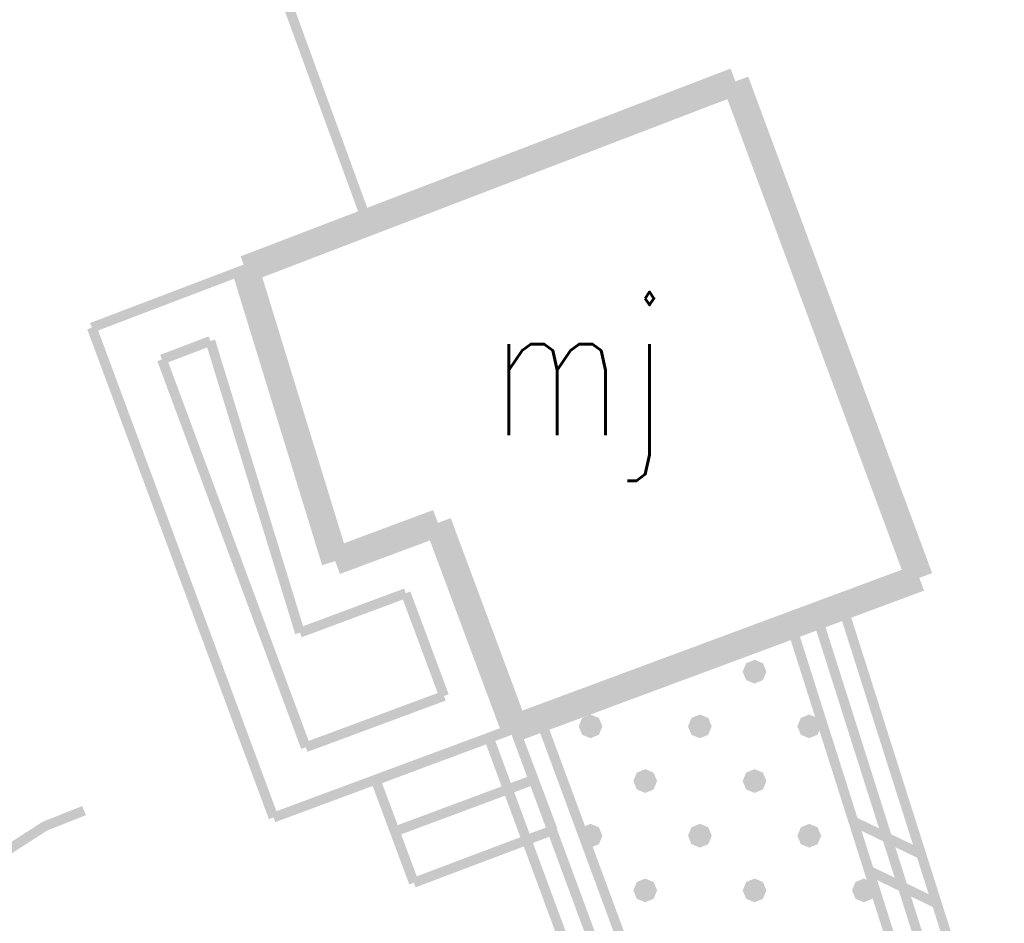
# Model space of a CAD drawing. Header units: metres. Extents: x 7542868 to 7543897, y 5828496 to 5830561.
# Tile 38 of 122: x 7543285 to 7543294, y 5830014 to 5830022. Entities that reach past the tile are written whole.
import ezdxf
from ezdxf.enums import TextEntityAlignment as Align

# ---------------------------------------------------------------- set-up
doc = ezdxf.new("R2010")
doc.units = ezdxf.units.M
doc.header["$MEASUREMENT"] = 0
for name, color, linetype in [('BDOT500_BUIB_L_1', 7, 'Continuous'), ('BDOT500_KTOK_L_1', 7, 'Continuous'), ('BUDYNKI_EGBB_E_T_0', 7, 'Continuous'), ('BUDYNKI_EGBB_L_0', 7, 'Continuous'), ('BUDYNKI_EGBE_L_0', 7, 'Continuous'), ('BUDYNKI_EGBE_L_3', 7, 'Continuous'), ('BUDYNKI_EGBE_L_6', 7, 'Continuous'), ('GESUT_SUPP_L_6', 7, 'Continuous')]:
    doc.layers.add(name, color=color, linetype=linetype)
doc.styles.add('STYL_ARIAL', font='simplex', dxfattribs={"width": 0.75, "oblique": 0.1})

msp = doc.modelspace()

# ---------------------------------------------------------------- linework, layer by layer
at = {"layer": 'BDOT500_BUIB_L_1', "color": 7, "const_width": 0.09}
for points in [[(7543291.7671, 5830016.3843), (7543292.2437, 5830016.5355)], [(7543293.6743, 5830012.0258), (7543292.2437, 5830016.5355)], [(7543293.1977, 5830011.8746), (7543291.7671, 5830016.3843)], [(7543289.0052, 5830015.347), (7543289.4742, 5830015.5203)], [(7543291.1372, 5830011.0191), (7543289.4742, 5830015.5203)], [(7543290.6682, 5830010.8458), (7543289.0052, 5830015.347)], [(7543292.959, 5830014.2807), (7543292.3394, 5830014.5805)], [(7543293.1021, 5830013.8297), (7543292.4824, 5830014.1295)]]:
    msp.add_lwpolyline(points, dxfattribs=at)
at = {"layer": 'BDOT500_KTOK_L_1', "color": 7, "const_width": 0.09}
msp.add_lwpolyline([(7543284.124, 5830013.7515), (7543284.3458, 5830014.065), (7543284.6235, 5830014.3303), (7543284.9467, 5830014.5376), (7543285.3036, 5830014.6793)], dxfattribs=at)
at = {"layer": 'BUDYNKI_EGBB_L_0', "color": 34, "const_width": 0.25}
for points in [[(7543286.78, 5830019.63), (7543291.2603, 5830021.3465)], [(7543291.2603, 5830021.3465), (7543292.9421, 5830016.8075)], [(7543287.6, 5830016.96), (7543286.78, 5830019.63)], [(7543288.54, 5830017.31), (7543287.6, 5830016.96)], [(7543289.239, 5830015.4331), (7543288.54, 5830017.31)], [(7543292.9421, 5830016.8075), (7543289.239, 5830015.4331)]]:
    msp.add_lwpolyline(points, dxfattribs=at)
at = {"layer": 'BUDYNKI_EGBE_L_0', "color": 7, "const_width": 0.09}
for points in [[(7543285.375, 5830019.0952), (7543286.78, 5830019.63)], [(7543286.78, 5830019.63), (7543287.6, 5830016.96)], [(7543287.0365, 5830014.6161), (7543285.375, 5830019.0952)], [(7543286.0162, 5830018.8043), (7543286.4588, 5830018.9727)], [(7543286.4588, 5830018.9727), (7543287.2777, 5830016.3064)], [(7543287.3314, 5830015.2587), (7543286.0162, 5830018.8043)], [(7543287.6, 5830016.96), (7543288.54, 5830017.31)], [(7543288.54, 5830017.31), (7543289.239, 5830015.4331)], [(7543287.2777, 5830016.3064), (7543288.2459, 5830016.667)], [(7543288.2459, 5830016.667), (7543288.5957, 5830015.7278)], [(7543288.5957, 5830015.7278), (7543287.3314, 5830015.2587)], [(7543289.239, 5830015.4331), (7543287.0365, 5830014.6161)]]:
    msp.add_lwpolyline(points, dxfattribs=at)
at = {"layer": 'BUDYNKI_EGBE_L_3', "color": 7, "const_width": 0.09}
for points in [[(7543289.239, 5830015.4331), (7543287.97, 5830014.96)], [(7543287.9711, 5830014.9571), (7543289.2403, 5830015.4297)], [(7543289.59, 5830014.5), (7543289.239, 5830015.4331)], [(7543287.97, 5830014.96), (7543288.32, 5830014.02)], [(7543288.1455, 5830014.4886), (7543289.4163, 5830014.9617)], [(7543288.32, 5830014.02), (7543289.59, 5830014.5)], [(7543288.32, 5830014.02), (7543288.32, 5830014.02)]]:
    msp.add_lwpolyline(points, dxfattribs=at)
at = {"layer": 'BUDYNKI_EGBE_L_6', "color": 7, "const_width": 0.09}
for points in [[(7543289.239, 5830015.4331), (7543292.0047, 5830016.4594)], [(7543292.0047, 5830016.4594), (7543293.4353, 5830011.9497)], [(7543291.4353, 5830016.0097), (7543291.4777, 5830015.9921), (7543291.4953, 5830015.9497), (7543291.4777, 5830015.9073), (7543291.4353, 5830015.8897), (7543291.3929, 5830015.9073), (7543291.3753, 5830015.9497), (7543291.3929, 5830015.9921), (7543291.4353, 5830016.0097)], [(7543291.4353, 5830016.0047), (7543291.4742, 5830015.9886), (7543291.4903, 5830015.9497), (7543291.4742, 5830015.9108), (7543291.4353, 5830015.8947), (7543291.3964, 5830015.9108), (7543291.3803, 5830015.9497), (7543291.3964, 5830015.9886), (7543291.4353, 5830016.0047)], [(7543291.4353, 5830015.9997), (7543291.4707, 5830015.9851), (7543291.4853, 5830015.9497), (7543291.4707, 5830015.9143), (7543291.4353, 5830015.8997), (7543291.3999, 5830015.9143), (7543291.3853, 5830015.9497), (7543291.3999, 5830015.9851), (7543291.4353, 5830015.9997)], [(7543291.4353, 5830015.9947), (7543291.4671, 5830015.9815), (7543291.4803, 5830015.9497), (7543291.4671, 5830015.9179), (7543291.4353, 5830015.9047), (7543291.4035, 5830015.9179), (7543291.3903, 5830015.9497), (7543291.4035, 5830015.9815), (7543291.4353, 5830015.9947)], [(7543291.4353, 5830015.9897), (7543291.4636, 5830015.978), (7543291.4753, 5830015.9497), (7543291.4636, 5830015.9214), (7543291.4353, 5830015.9097), (7543291.407, 5830015.9214), (7543291.3953, 5830015.9497), (7543291.407, 5830015.978), (7543291.4353, 5830015.9897)], [(7543291.4353, 5830015.9847), (7543291.46, 5830015.9744), (7543291.4703, 5830015.9497), (7543291.46, 5830015.925), (7543291.4353, 5830015.9147), (7543291.4106, 5830015.925), (7543291.4003, 5830015.9497), (7543291.4106, 5830015.9744), (7543291.4353, 5830015.9847)], [(7543291.4353, 5830015.9797), (7543291.4565, 5830015.9709), (7543291.4653, 5830015.9497), (7543291.4565, 5830015.9285), (7543291.4353, 5830015.9197), (7543291.4141, 5830015.9285), (7543291.4053, 5830015.9497), (7543291.4141, 5830015.9709), (7543291.4353, 5830015.9797)], [(7543291.4353, 5830015.9747), (7543291.453, 5830015.9674), (7543291.4603, 5830015.9497), (7543291.453, 5830015.932), (7543291.4353, 5830015.9247), (7543291.4176, 5830015.932), (7543291.4103, 5830015.9497), (7543291.4176, 5830015.9674), (7543291.4353, 5830015.9747)], [(7543291.4353, 5830015.9697), (7543291.4494, 5830015.9638), (7543291.4553, 5830015.9497), (7543291.4494, 5830015.9356), (7543291.4353, 5830015.9297), (7543291.4212, 5830015.9356), (7543291.4153, 5830015.9497), (7543291.4212, 5830015.9638), (7543291.4353, 5830015.9697)], [(7543291.4353, 5830015.9647), (7543291.4459, 5830015.9603), (7543291.4503, 5830015.9497), (7543291.4459, 5830015.9391), (7543291.4353, 5830015.9347), (7543291.4247, 5830015.9391), (7543291.4203, 5830015.9497), (7543291.4247, 5830015.9603), (7543291.4353, 5830015.9647)], [(7543291.4353, 5830015.9597), (7543291.4424, 5830015.9568), (7543291.4453, 5830015.9497), (7543291.4424, 5830015.9426), (7543291.4353, 5830015.9397), (7543291.4282, 5830015.9426), (7543291.4253, 5830015.9497), (7543291.4282, 5830015.9568), (7543291.4353, 5830015.9597)], [(7543291.4353, 5830015.9547), (7543291.4388, 5830015.9532), (7543291.4403, 5830015.9497), (7543291.4388, 5830015.9462), (7543291.4353, 5830015.9447), (7543291.4318, 5830015.9462), (7543291.4303, 5830015.9497), (7543291.4318, 5830015.9532), (7543291.4353, 5830015.9547)], [(7543290.902, 5830010.9319), (7543289.239, 5830015.4331)], [(7543289.9353, 5830015.5097), (7543289.9777, 5830015.4921), (7543289.9953, 5830015.4497), (7543289.9777, 5830015.4073), (7543289.9353, 5830015.3897), (7543289.8929, 5830015.4073), (7543289.8753, 5830015.4497), (7543289.8929, 5830015.4921), (7543289.9353, 5830015.5097)], [(7543289.9353, 5830015.5047), (7543289.9742, 5830015.4886), (7543289.9903, 5830015.4497), (7543289.9742, 5830015.4108), (7543289.9353, 5830015.3947), (7543289.8964, 5830015.4108), (7543289.8803, 5830015.4497), (7543289.8964, 5830015.4886), (7543289.9353, 5830015.5047)], [(7543289.9353, 5830015.4997), (7543289.9707, 5830015.4851), (7543289.9853, 5830015.4497), (7543289.9707, 5830015.4143), (7543289.9353, 5830015.3997), (7543289.8999, 5830015.4143), (7543289.8853, 5830015.4497), (7543289.8999, 5830015.4851), (7543289.9353, 5830015.4997)], [(7543289.9353, 5830015.4947), (7543289.9671, 5830015.4815), (7543289.9803, 5830015.4497), (7543289.9671, 5830015.4179), (7543289.9353, 5830015.4047), (7543289.9035, 5830015.4179), (7543289.8903, 5830015.4497), (7543289.9035, 5830015.4815), (7543289.9353, 5830015.4947)], [(7543289.9353, 5830015.4897), (7543289.9636, 5830015.478), (7543289.9753, 5830015.4497), (7543289.9636, 5830015.4214), (7543289.9353, 5830015.4097), (7543289.907, 5830015.4214), (7543289.8953, 5830015.4497), (7543289.907, 5830015.478), (7543289.9353, 5830015.4897)], [(7543289.9353, 5830015.4847), (7543289.96, 5830015.4744), (7543289.9703, 5830015.4497), (7543289.96, 5830015.425), (7543289.9353, 5830015.4147), (7543289.9106, 5830015.425), (7543289.9003, 5830015.4497), (7543289.9106, 5830015.4744), (7543289.9353, 5830015.4847)], [(7543289.9353, 5830015.4797), (7543289.9565, 5830015.4709), (7543289.9653, 5830015.4497), (7543289.9565, 5830015.4285), (7543289.9353, 5830015.4197), (7543289.9141, 5830015.4285), (7543289.9053, 5830015.4497), (7543289.9141, 5830015.4709), (7543289.9353, 5830015.4797)], [(7543289.9353, 5830015.4747), (7543289.953, 5830015.4674), (7543289.9603, 5830015.4497), (7543289.953, 5830015.432), (7543289.9353, 5830015.4247), (7543289.9176, 5830015.432), (7543289.9103, 5830015.4497), (7543289.9176, 5830015.4674), (7543289.9353, 5830015.4747)], [(7543289.9353, 5830015.4697), (7543289.9494, 5830015.4638), (7543289.9553, 5830015.4497), (7543289.9494, 5830015.4356), (7543289.9353, 5830015.4297), (7543289.9212, 5830015.4356), (7543289.9153, 5830015.4497), (7543289.9212, 5830015.4638), (7543289.9353, 5830015.4697)], [(7543289.9353, 5830015.4647), (7543289.9459, 5830015.4603), (7543289.9503, 5830015.4497), (7543289.9459, 5830015.4391), (7543289.9353, 5830015.4347), (7543289.9247, 5830015.4391), (7543289.9203, 5830015.4497), (7543289.9247, 5830015.4603), (7543289.9353, 5830015.4647)], [(7543289.9353, 5830015.4597), (7543289.9424, 5830015.4568), (7543289.9453, 5830015.4497), (7543289.9424, 5830015.4426), (7543289.9353, 5830015.4397), (7543289.9282, 5830015.4426), (7543289.9253, 5830015.4497), (7543289.9282, 5830015.4568), (7543289.9353, 5830015.4597)], [(7543289.9353, 5830015.4547), (7543289.9388, 5830015.4532), (7543289.9403, 5830015.4497), (7543289.9388, 5830015.4462), (7543289.9353, 5830015.4447), (7543289.9318, 5830015.4462), (7543289.9303, 5830015.4497), (7543289.9318, 5830015.4532), (7543289.9353, 5830015.4547)], [(7543290.9353, 5830015.5097), (7543290.9777, 5830015.4921), (7543290.9953, 5830015.4497), (7543290.9777, 5830015.4073), (7543290.9353, 5830015.3897), (7543290.8929, 5830015.4073), (7543290.8753, 5830015.4497), (7543290.8929, 5830015.4921), (7543290.9353, 5830015.5097)], [(7543290.9353, 5830015.5047), (7543290.9742, 5830015.4886), (7543290.9903, 5830015.4497), (7543290.9742, 5830015.4108), (7543290.9353, 5830015.3947), (7543290.8964, 5830015.4108), (7543290.8803, 5830015.4497), (7543290.8964, 5830015.4886), (7543290.9353, 5830015.5047)], [(7543290.9353, 5830015.4997), (7543290.9707, 5830015.4851), (7543290.9853, 5830015.4497), (7543290.9707, 5830015.4143), (7543290.9353, 5830015.3997), (7543290.8999, 5830015.4143), (7543290.8853, 5830015.4497), (7543290.8999, 5830015.4851), (7543290.9353, 5830015.4997)], [(7543290.9353, 5830015.4947), (7543290.9671, 5830015.4815), (7543290.9803, 5830015.4497), (7543290.9671, 5830015.4179), (7543290.9353, 5830015.4047), (7543290.9035, 5830015.4179), (7543290.8903, 5830015.4497), (7543290.9035, 5830015.4815), (7543290.9353, 5830015.4947)], [(7543290.9353, 5830015.4897), (7543290.9636, 5830015.478), (7543290.9753, 5830015.4497), (7543290.9636, 5830015.4214), (7543290.9353, 5830015.4097), (7543290.907, 5830015.4214), (7543290.8953, 5830015.4497), (7543290.907, 5830015.478), (7543290.9353, 5830015.4897)], [(7543290.9353, 5830015.4847), (7543290.96, 5830015.4744), (7543290.9703, 5830015.4497), (7543290.96, 5830015.425), (7543290.9353, 5830015.4147), (7543290.9106, 5830015.425), (7543290.9003, 5830015.4497), (7543290.9106, 5830015.4744), (7543290.9353, 5830015.4847)], [(7543290.9353, 5830015.4797), (7543290.9565, 5830015.4709), (7543290.9653, 5830015.4497), (7543290.9565, 5830015.4285), (7543290.9353, 5830015.4197), (7543290.9141, 5830015.4285), (7543290.9053, 5830015.4497), (7543290.9141, 5830015.4709), (7543290.9353, 5830015.4797)], [(7543290.9353, 5830015.4747), (7543290.953, 5830015.4674), (7543290.9603, 5830015.4497), (7543290.953, 5830015.432), (7543290.9353, 5830015.4247), (7543290.9176, 5830015.432), (7543290.9103, 5830015.4497), (7543290.9176, 5830015.4674), (7543290.9353, 5830015.4747)], [(7543290.9353, 5830015.4697), (7543290.9494, 5830015.4638), (7543290.9553, 5830015.4497), (7543290.9494, 5830015.4356), (7543290.9353, 5830015.4297), (7543290.9212, 5830015.4356), (7543290.9153, 5830015.4497), (7543290.9212, 5830015.4638), (7543290.9353, 5830015.4697)], [(7543290.9353, 5830015.4647), (7543290.9459, 5830015.4603), (7543290.9503, 5830015.4497), (7543290.9459, 5830015.4391), (7543290.9353, 5830015.4347), (7543290.9247, 5830015.4391), (7543290.9203, 5830015.4497), (7543290.9247, 5830015.4603), (7543290.9353, 5830015.4647)], [(7543290.9353, 5830015.4597), (7543290.9424, 5830015.4568), (7543290.9453, 5830015.4497), (7543290.9424, 5830015.4426), (7543290.9353, 5830015.4397), (7543290.9282, 5830015.4426), (7543290.9253, 5830015.4497), (7543290.9282, 5830015.4568), (7543290.9353, 5830015.4597)], [(7543290.9353, 5830015.4547), (7543290.9388, 5830015.4532), (7543290.9403, 5830015.4497), (7543290.9388, 5830015.4462), (7543290.9353, 5830015.4447), (7543290.9318, 5830015.4462), (7543290.9303, 5830015.4497), (7543290.9318, 5830015.4532), (7543290.9353, 5830015.4547)], [(7543291.9353, 5830015.5097), (7543291.9777, 5830015.4921), (7543291.9953, 5830015.4497), (7543291.9777, 5830015.4073), (7543291.9353, 5830015.3897), (7543291.8929, 5830015.4073), (7543291.8753, 5830015.4497), (7543291.8929, 5830015.4921), (7543291.9353, 5830015.5097)], [(7543291.9353, 5830015.5047), (7543291.9742, 5830015.4886), (7543291.9903, 5830015.4497), (7543291.9742, 5830015.4108), (7543291.9353, 5830015.3947), (7543291.8964, 5830015.4108), (7543291.8803, 5830015.4497), (7543291.8964, 5830015.4886), (7543291.9353, 5830015.5047)], [(7543291.9353, 5830015.4997), (7543291.9707, 5830015.4851), (7543291.9853, 5830015.4497), (7543291.9707, 5830015.4143), (7543291.9353, 5830015.3997), (7543291.8999, 5830015.4143), (7543291.8853, 5830015.4497), (7543291.8999, 5830015.4851), (7543291.9353, 5830015.4997)], [(7543291.9353, 5830015.4947), (7543291.9671, 5830015.4815), (7543291.9803, 5830015.4497), (7543291.9671, 5830015.4179), (7543291.9353, 5830015.4047), (7543291.9035, 5830015.4179), (7543291.8903, 5830015.4497), (7543291.9035, 5830015.4815), (7543291.9353, 5830015.4947)], [(7543291.9353, 5830015.4897), (7543291.9636, 5830015.478), (7543291.9753, 5830015.4497), (7543291.9636, 5830015.4214), (7543291.9353, 5830015.4097), (7543291.907, 5830015.4214), (7543291.8953, 5830015.4497), (7543291.907, 5830015.478), (7543291.9353, 5830015.4897)], [(7543291.9353, 5830015.4847), (7543291.96, 5830015.4744), (7543291.9703, 5830015.4497), (7543291.96, 5830015.425), (7543291.9353, 5830015.4147), (7543291.9106, 5830015.425), (7543291.9003, 5830015.4497), (7543291.9106, 5830015.4744), (7543291.9353, 5830015.4847)], [(7543291.9353, 5830015.4797), (7543291.9565, 5830015.4709), (7543291.9653, 5830015.4497), (7543291.9565, 5830015.4285), (7543291.9353, 5830015.4197), (7543291.9141, 5830015.4285), (7543291.9053, 5830015.4497), (7543291.9141, 5830015.4709), (7543291.9353, 5830015.4797)], [(7543291.9353, 5830015.4747), (7543291.953, 5830015.4674), (7543291.9603, 5830015.4497), (7543291.953, 5830015.432), (7543291.9353, 5830015.4247), (7543291.9176, 5830015.432), (7543291.9103, 5830015.4497), (7543291.9176, 5830015.4674), (7543291.9353, 5830015.4747)], [(7543291.9353, 5830015.4697), (7543291.9494, 5830015.4638), (7543291.9553, 5830015.4497), (7543291.9494, 5830015.4356), (7543291.9353, 5830015.4297), (7543291.9212, 5830015.4356), (7543291.9153, 5830015.4497), (7543291.9212, 5830015.4638), (7543291.9353, 5830015.4697)], [(7543291.9353, 5830015.4647), (7543291.9459, 5830015.4603), (7543291.9503, 5830015.4497), (7543291.9459, 5830015.4391), (7543291.9353, 5830015.4347), (7543291.9247, 5830015.4391), (7543291.9203, 5830015.4497), (7543291.9247, 5830015.4603), (7543291.9353, 5830015.4647)], [(7543291.9353, 5830015.4597), (7543291.9424, 5830015.4568), (7543291.9453, 5830015.4497), (7543291.9424, 5830015.4426), (7543291.9353, 5830015.4397), (7543291.9282, 5830015.4426), (7543291.9253, 5830015.4497), (7543291.9282, 5830015.4568), (7543291.9353, 5830015.4597)], [(7543291.9353, 5830015.4547), (7543291.9388, 5830015.4532), (7543291.9403, 5830015.4497), (7543291.9388, 5830015.4462), (7543291.9353, 5830015.4447), (7543291.9318, 5830015.4462), (7543291.9303, 5830015.4497), (7543291.9318, 5830015.4532), (7543291.9353, 5830015.4547)], [(7543290.4353, 5830015.0097), (7543290.4777, 5830014.9921), (7543290.4953, 5830014.9497), (7543290.4777, 5830014.9073), (7543290.4353, 5830014.8897), (7543290.3929, 5830014.9073), (7543290.3753, 5830014.9497), (7543290.3929, 5830014.9921), (7543290.4353, 5830015.0097)], [(7543290.4353, 5830015.0047), (7543290.4742, 5830014.9886), (7543290.4903, 5830014.9497), (7543290.4742, 5830014.9108), (7543290.4353, 5830014.8947), (7543290.3964, 5830014.9108), (7543290.3803, 5830014.9497), (7543290.3964, 5830014.9886), (7543290.4353, 5830015.0047)], [(7543290.4353, 5830014.9997), (7543290.4707, 5830014.9851), (7543290.4853, 5830014.9497), (7543290.4707, 5830014.9143), (7543290.4353, 5830014.8997), (7543290.3999, 5830014.9143), (7543290.3853, 5830014.9497), (7543290.3999, 5830014.9851), (7543290.4353, 5830014.9997)], [(7543290.4353, 5830014.9947), (7543290.4671, 5830014.9815), (7543290.4803, 5830014.9497), (7543290.4671, 5830014.9179), (7543290.4353, 5830014.9047), (7543290.4035, 5830014.9179), (7543290.3903, 5830014.9497), (7543290.4035, 5830014.9815), (7543290.4353, 5830014.9947)], [(7543290.4353, 5830014.9897), (7543290.4636, 5830014.978), (7543290.4753, 5830014.9497), (7543290.4636, 5830014.9214), (7543290.4353, 5830014.9097), (7543290.407, 5830014.9214), (7543290.3953, 5830014.9497), (7543290.407, 5830014.978), (7543290.4353, 5830014.9897)], [(7543290.4353, 5830014.9847), (7543290.46, 5830014.9744), (7543290.4703, 5830014.9497), (7543290.46, 5830014.925), (7543290.4353, 5830014.9147), (7543290.4106, 5830014.925), (7543290.4003, 5830014.9497), (7543290.4106, 5830014.9744), (7543290.4353, 5830014.9847)], [(7543290.4353, 5830014.9797), (7543290.4565, 5830014.9709), (7543290.4653, 5830014.9497), (7543290.4565, 5830014.9285), (7543290.4353, 5830014.9197), (7543290.4141, 5830014.9285), (7543290.4053, 5830014.9497), (7543290.4141, 5830014.9709), (7543290.4353, 5830014.9797)], [(7543290.4353, 5830014.9747), (7543290.453, 5830014.9674), (7543290.4603, 5830014.9497), (7543290.453, 5830014.932), (7543290.4353, 5830014.9247), (7543290.4176, 5830014.932), (7543290.4103, 5830014.9497), (7543290.4176, 5830014.9674), (7543290.4353, 5830014.9747)], [(7543291.4353, 5830015.0097), (7543291.4777, 5830014.9921), (7543291.4953, 5830014.9497), (7543291.4777, 5830014.9073), (7543291.4353, 5830014.8897), (7543291.3929, 5830014.9073), (7543291.3753, 5830014.9497), (7543291.3929, 5830014.9921), (7543291.4353, 5830015.0097)], [(7543291.4353, 5830015.0047), (7543291.4742, 5830014.9886), (7543291.4903, 5830014.9497), (7543291.4742, 5830014.9108), (7543291.4353, 5830014.8947), (7543291.3964, 5830014.9108), (7543291.3803, 5830014.9497), (7543291.3964, 5830014.9886), (7543291.4353, 5830015.0047)], [(7543291.4353, 5830014.9997), (7543291.4707, 5830014.9851), (7543291.4853, 5830014.9497), (7543291.4707, 5830014.9143), (7543291.4353, 5830014.8997), (7543291.3999, 5830014.9143), (7543291.3853, 5830014.9497), (7543291.3999, 5830014.9851), (7543291.4353, 5830014.9997)], [(7543291.4353, 5830014.9947), (7543291.4671, 5830014.9815), (7543291.4803, 5830014.9497), (7543291.4671, 5830014.9179), (7543291.4353, 5830014.9047), (7543291.4035, 5830014.9179), (7543291.3903, 5830014.9497), (7543291.4035, 5830014.9815), (7543291.4353, 5830014.9947)], [(7543291.4353, 5830014.9897), (7543291.4636, 5830014.978), (7543291.4753, 5830014.9497), (7543291.4636, 5830014.9214), (7543291.4353, 5830014.9097), (7543291.407, 5830014.9214), (7543291.3953, 5830014.9497), (7543291.407, 5830014.978), (7543291.4353, 5830014.9897)], [(7543291.4353, 5830014.9847), (7543291.46, 5830014.9744), (7543291.4703, 5830014.9497), (7543291.46, 5830014.925), (7543291.4353, 5830014.9147), (7543291.4106, 5830014.925), (7543291.4003, 5830014.9497), (7543291.4106, 5830014.9744), (7543291.4353, 5830014.9847)], [(7543291.4353, 5830014.9797), (7543291.4565, 5830014.9709), (7543291.4653, 5830014.9497), (7543291.4565, 5830014.9285), (7543291.4353, 5830014.9197), (7543291.4141, 5830014.9285), (7543291.4053, 5830014.9497), (7543291.4141, 5830014.9709), (7543291.4353, 5830014.9797)], [(7543291.4353, 5830014.9747), (7543291.453, 5830014.9674), (7543291.4603, 5830014.9497), (7543291.453, 5830014.932), (7543291.4353, 5830014.9247), (7543291.4176, 5830014.932), (7543291.4103, 5830014.9497), (7543291.4176, 5830014.9674), (7543291.4353, 5830014.9747)], [(7543290.4353, 5830014.9697), (7543290.4494, 5830014.9638), (7543290.4553, 5830014.9497), (7543290.4494, 5830014.9356), (7543290.4353, 5830014.9297), (7543290.4212, 5830014.9356), (7543290.4153, 5830014.9497), (7543290.4212, 5830014.9638), (7543290.4353, 5830014.9697)], [(7543290.4353, 5830014.9647), (7543290.4459, 5830014.9603), (7543290.4503, 5830014.9497), (7543290.4459, 5830014.9391), (7543290.4353, 5830014.9347), (7543290.4247, 5830014.9391), (7543290.4203, 5830014.9497), (7543290.4247, 5830014.9603), (7543290.4353, 5830014.9647)], [(7543290.4353, 5830014.9597), (7543290.4424, 5830014.9568), (7543290.4453, 5830014.9497), (7543290.4424, 5830014.9426), (7543290.4353, 5830014.9397), (7543290.4282, 5830014.9426), (7543290.4253, 5830014.9497), (7543290.4282, 5830014.9568), (7543290.4353, 5830014.9597)], [(7543290.4353, 5830014.9547), (7543290.4388, 5830014.9532), (7543290.4403, 5830014.9497), (7543290.4388, 5830014.9462), (7543290.4353, 5830014.9447), (7543290.4318, 5830014.9462), (7543290.4303, 5830014.9497), (7543290.4318, 5830014.9532), (7543290.4353, 5830014.9547)], [(7543291.4353, 5830014.9697), (7543291.4494, 5830014.9638), (7543291.4553, 5830014.9497), (7543291.4494, 5830014.9356), (7543291.4353, 5830014.9297), (7543291.4212, 5830014.9356), (7543291.4153, 5830014.9497), (7543291.4212, 5830014.9638), (7543291.4353, 5830014.9697)], [(7543291.4353, 5830014.9647), (7543291.4459, 5830014.9603), (7543291.4503, 5830014.9497), (7543291.4459, 5830014.9391), (7543291.4353, 5830014.9347), (7543291.4247, 5830014.9391), (7543291.4203, 5830014.9497), (7543291.4247, 5830014.9603), (7543291.4353, 5830014.9647)], [(7543291.4353, 5830014.9597), (7543291.4424, 5830014.9568), (7543291.4453, 5830014.9497), (7543291.4424, 5830014.9426), (7543291.4353, 5830014.9397), (7543291.4282, 5830014.9426), (7543291.4253, 5830014.9497), (7543291.4282, 5830014.9568), (7543291.4353, 5830014.9597)], [(7543291.4353, 5830014.9547), (7543291.4388, 5830014.9532), (7543291.4403, 5830014.9497), (7543291.4388, 5830014.9462), (7543291.4353, 5830014.9447), (7543291.4318, 5830014.9462), (7543291.4303, 5830014.9497), (7543291.4318, 5830014.9532), (7543291.4353, 5830014.9547)], [(7543289.9353, 5830014.5097), (7543289.9777, 5830014.4921), (7543289.9953, 5830014.4497), (7543289.9777, 5830014.4073), (7543289.9353, 5830014.3897), (7543289.8929, 5830014.4073), (7543289.8753, 5830014.4497), (7543289.8929, 5830014.4921), (7543289.9353, 5830014.5097)], [(7543289.9353, 5830014.5047), (7543289.9742, 5830014.4886), (7543289.9903, 5830014.4497), (7543289.9742, 5830014.4108), (7543289.9353, 5830014.3947), (7543289.8964, 5830014.4108), (7543289.8803, 5830014.4497), (7543289.8964, 5830014.4886), (7543289.9353, 5830014.5047)], [(7543289.9353, 5830014.4997), (7543289.9707, 5830014.4851), (7543289.9853, 5830014.4497), (7543289.9707, 5830014.4143), (7543289.9353, 5830014.3997), (7543289.8999, 5830014.4143), (7543289.8853, 5830014.4497), (7543289.8999, 5830014.4851), (7543289.9353, 5830014.4997)], [(7543289.9353, 5830014.4947), (7543289.9671, 5830014.4815), (7543289.9803, 5830014.4497), (7543289.9671, 5830014.4179), (7543289.9353, 5830014.4047), (7543289.9035, 5830014.4179), (7543289.8903, 5830014.4497), (7543289.9035, 5830014.4815), (7543289.9353, 5830014.4947)], [(7543289.9353, 5830014.4897), (7543289.9636, 5830014.478), (7543289.9753, 5830014.4497), (7543289.9636, 5830014.4214), (7543289.9353, 5830014.4097), (7543289.907, 5830014.4214), (7543289.8953, 5830014.4497), (7543289.907, 5830014.478), (7543289.9353, 5830014.4897)], [(7543289.9353, 5830014.4847), (7543289.96, 5830014.4744), (7543289.9703, 5830014.4497), (7543289.96, 5830014.425), (7543289.9353, 5830014.4147), (7543289.9106, 5830014.425), (7543289.9003, 5830014.4497), (7543289.9106, 5830014.4744), (7543289.9353, 5830014.4847)], [(7543289.9353, 5830014.4797), (7543289.9565, 5830014.4709), (7543289.9653, 5830014.4497), (7543289.9565, 5830014.4285), (7543289.9353, 5830014.4197), (7543289.9141, 5830014.4285), (7543289.9053, 5830014.4497), (7543289.9141, 5830014.4709), (7543289.9353, 5830014.4797)], [(7543289.9353, 5830014.4747), (7543289.953, 5830014.4674), (7543289.9603, 5830014.4497), (7543289.953, 5830014.432), (7543289.9353, 5830014.4247), (7543289.9176, 5830014.432), (7543289.9103, 5830014.4497), (7543289.9176, 5830014.4674), (7543289.9353, 5830014.4747)], [(7543289.9353, 5830014.4697), (7543289.9494, 5830014.4638), (7543289.9553, 5830014.4497), (7543289.9494, 5830014.4356), (7543289.9353, 5830014.4297), (7543289.9212, 5830014.4356), (7543289.9153, 5830014.4497), (7543289.9212, 5830014.4638), (7543289.9353, 5830014.4697)], [(7543289.9353, 5830014.4647), (7543289.9459, 5830014.4603), (7543289.9503, 5830014.4497), (7543289.9459, 5830014.4391), (7543289.9353, 5830014.4347), (7543289.9247, 5830014.4391), (7543289.9203, 5830014.4497), (7543289.9247, 5830014.4603), (7543289.9353, 5830014.4647)], [(7543289.9353, 5830014.4597), (7543289.9424, 5830014.4568), (7543289.9453, 5830014.4497), (7543289.9424, 5830014.4426), (7543289.9353, 5830014.4397), (7543289.9282, 5830014.4426), (7543289.9253, 5830014.4497), (7543289.9282, 5830014.4568), (7543289.9353, 5830014.4597)], [(7543289.9353, 5830014.4547), (7543289.9388, 5830014.4532), (7543289.9403, 5830014.4497), (7543289.9388, 5830014.4462), (7543289.9353, 5830014.4447), (7543289.9318, 5830014.4462), (7543289.9303, 5830014.4497), (7543289.9318, 5830014.4532), (7543289.9353, 5830014.4547)], [(7543290.9353, 5830014.5097), (7543290.9777, 5830014.4921), (7543290.9953, 5830014.4497), (7543290.9777, 5830014.4073), (7543290.9353, 5830014.3897), (7543290.8929, 5830014.4073), (7543290.8753, 5830014.4497), (7543290.8929, 5830014.4921), (7543290.9353, 5830014.5097)], [(7543290.9353, 5830014.5047), (7543290.9742, 5830014.4886), (7543290.9903, 5830014.4497), (7543290.9742, 5830014.4108), (7543290.9353, 5830014.3947), (7543290.8964, 5830014.4108), (7543290.8803, 5830014.4497), (7543290.8964, 5830014.4886), (7543290.9353, 5830014.5047)], [(7543290.9353, 5830014.4997), (7543290.9707, 5830014.4851), (7543290.9853, 5830014.4497), (7543290.9707, 5830014.4143), (7543290.9353, 5830014.3997), (7543290.8999, 5830014.4143), (7543290.8853, 5830014.4497), (7543290.8999, 5830014.4851), (7543290.9353, 5830014.4997)], [(7543290.9353, 5830014.4947), (7543290.9671, 5830014.4815), (7543290.9803, 5830014.4497), (7543290.9671, 5830014.4179), (7543290.9353, 5830014.4047), (7543290.9035, 5830014.4179), (7543290.8903, 5830014.4497), (7543290.9035, 5830014.4815), (7543290.9353, 5830014.4947)], [(7543290.9353, 5830014.4897), (7543290.9636, 5830014.478), (7543290.9753, 5830014.4497), (7543290.9636, 5830014.4214), (7543290.9353, 5830014.4097), (7543290.907, 5830014.4214), (7543290.8953, 5830014.4497), (7543290.907, 5830014.478), (7543290.9353, 5830014.4897)], [(7543290.9353, 5830014.4847), (7543290.96, 5830014.4744), (7543290.9703, 5830014.4497), (7543290.96, 5830014.425), (7543290.9353, 5830014.4147), (7543290.9106, 5830014.425), (7543290.9003, 5830014.4497), (7543290.9106, 5830014.4744), (7543290.9353, 5830014.4847)], [(7543290.9353, 5830014.4797), (7543290.9565, 5830014.4709), (7543290.9653, 5830014.4497), (7543290.9565, 5830014.4285), (7543290.9353, 5830014.4197), (7543290.9141, 5830014.4285), (7543290.9053, 5830014.4497), (7543290.9141, 5830014.4709), (7543290.9353, 5830014.4797)], [(7543290.9353, 5830014.4747), (7543290.953, 5830014.4674), (7543290.9603, 5830014.4497), (7543290.953, 5830014.432), (7543290.9353, 5830014.4247), (7543290.9176, 5830014.432), (7543290.9103, 5830014.4497), (7543290.9176, 5830014.4674), (7543290.9353, 5830014.4747)], [(7543290.9353, 5830014.4697), (7543290.9494, 5830014.4638), (7543290.9553, 5830014.4497), (7543290.9494, 5830014.4356), (7543290.9353, 5830014.4297), (7543290.9212, 5830014.4356), (7543290.9153, 5830014.4497), (7543290.9212, 5830014.4638), (7543290.9353, 5830014.4697)], [(7543290.9353, 5830014.4647), (7543290.9459, 5830014.4603), (7543290.9503, 5830014.4497), (7543290.9459, 5830014.4391), (7543290.9353, 5830014.4347), (7543290.9247, 5830014.4391), (7543290.9203, 5830014.4497), (7543290.9247, 5830014.4603), (7543290.9353, 5830014.4647)], [(7543290.9353, 5830014.4597), (7543290.9424, 5830014.4568), (7543290.9453, 5830014.4497), (7543290.9424, 5830014.4426), (7543290.9353, 5830014.4397), (7543290.9282, 5830014.4426), (7543290.9253, 5830014.4497), (7543290.9282, 5830014.4568), (7543290.9353, 5830014.4597)], [(7543290.9353, 5830014.4547), (7543290.9388, 5830014.4532), (7543290.9403, 5830014.4497), (7543290.9388, 5830014.4462), (7543290.9353, 5830014.4447), (7543290.9318, 5830014.4462), (7543290.9303, 5830014.4497), (7543290.9318, 5830014.4532), (7543290.9353, 5830014.4547)], [(7543291.9353, 5830014.5097), (7543291.9777, 5830014.4921), (7543291.9953, 5830014.4497), (7543291.9777, 5830014.4073), (7543291.9353, 5830014.3897), (7543291.8929, 5830014.4073), (7543291.8753, 5830014.4497), (7543291.8929, 5830014.4921), (7543291.9353, 5830014.5097)], [(7543291.9353, 5830014.5047), (7543291.9742, 5830014.4886), (7543291.9903, 5830014.4497), (7543291.9742, 5830014.4108), (7543291.9353, 5830014.3947), (7543291.8964, 5830014.4108), (7543291.8803, 5830014.4497), (7543291.8964, 5830014.4886), (7543291.9353, 5830014.5047)], [(7543291.9353, 5830014.4997), (7543291.9707, 5830014.4851), (7543291.9853, 5830014.4497), (7543291.9707, 5830014.4143), (7543291.9353, 5830014.3997), (7543291.8999, 5830014.4143), (7543291.8853, 5830014.4497), (7543291.8999, 5830014.4851), (7543291.9353, 5830014.4997)], [(7543291.9353, 5830014.4947), (7543291.9671, 5830014.4815), (7543291.9803, 5830014.4497), (7543291.9671, 5830014.4179), (7543291.9353, 5830014.4047), (7543291.9035, 5830014.4179), (7543291.8903, 5830014.4497), (7543291.9035, 5830014.4815), (7543291.9353, 5830014.4947)], [(7543291.9353, 5830014.4897), (7543291.9636, 5830014.478), (7543291.9753, 5830014.4497), (7543291.9636, 5830014.4214), (7543291.9353, 5830014.4097), (7543291.907, 5830014.4214), (7543291.8953, 5830014.4497), (7543291.907, 5830014.478), (7543291.9353, 5830014.4897)], [(7543291.9353, 5830014.4847), (7543291.96, 5830014.4744), (7543291.9703, 5830014.4497), (7543291.96, 5830014.425), (7543291.9353, 5830014.4147), (7543291.9106, 5830014.425), (7543291.9003, 5830014.4497), (7543291.9106, 5830014.4744), (7543291.9353, 5830014.4847)], [(7543291.9353, 5830014.4797), (7543291.9565, 5830014.4709), (7543291.9653, 5830014.4497), (7543291.9565, 5830014.4285), (7543291.9353, 5830014.4197), (7543291.9141, 5830014.4285), (7543291.9053, 5830014.4497), (7543291.9141, 5830014.4709), (7543291.9353, 5830014.4797)], [(7543291.9353, 5830014.4747), (7543291.953, 5830014.4674), (7543291.9603, 5830014.4497), (7543291.953, 5830014.432), (7543291.9353, 5830014.4247), (7543291.9176, 5830014.432), (7543291.9103, 5830014.4497), (7543291.9176, 5830014.4674), (7543291.9353, 5830014.4747)], [(7543291.9353, 5830014.4697), (7543291.9494, 5830014.4638), (7543291.9553, 5830014.4497), (7543291.9494, 5830014.4356), (7543291.9353, 5830014.4297), (7543291.9212, 5830014.4356), (7543291.9153, 5830014.4497), (7543291.9212, 5830014.4638), (7543291.9353, 5830014.4697)], [(7543291.9353, 5830014.4647), (7543291.9459, 5830014.4603), (7543291.9503, 5830014.4497), (7543291.9459, 5830014.4391), (7543291.9353, 5830014.4347), (7543291.9247, 5830014.4391), (7543291.9203, 5830014.4497), (7543291.9247, 5830014.4603), (7543291.9353, 5830014.4647)], [(7543291.9353, 5830014.4597), (7543291.9424, 5830014.4568), (7543291.9453, 5830014.4497), (7543291.9424, 5830014.4426), (7543291.9353, 5830014.4397), (7543291.9282, 5830014.4426), (7543291.9253, 5830014.4497), (7543291.9282, 5830014.4568), (7543291.9353, 5830014.4597)], [(7543291.9353, 5830014.4547), (7543291.9388, 5830014.4532), (7543291.9403, 5830014.4497), (7543291.9388, 5830014.4462), (7543291.9353, 5830014.4447), (7543291.9318, 5830014.4462), (7543291.9303, 5830014.4497), (7543291.9318, 5830014.4532), (7543291.9353, 5830014.4547)], [(7543290.4353, 5830014.0097), (7543290.4777, 5830013.9921), (7543290.4953, 5830013.9497), (7543290.4777, 5830013.9073), (7543290.4353, 5830013.8897), (7543290.3929, 5830013.9073), (7543290.3753, 5830013.9497), (7543290.3929, 5830013.9921), (7543290.4353, 5830014.0097)], [(7543290.4353, 5830014.0047), (7543290.4742, 5830013.9886), (7543290.4903, 5830013.9497), (7543290.4742, 5830013.9108), (7543290.4353, 5830013.8947), (7543290.3964, 5830013.9108), (7543290.3803, 5830013.9497), (7543290.3964, 5830013.9886), (7543290.4353, 5830014.0047)], [(7543290.4353, 5830013.9997), (7543290.4707, 5830013.9851), (7543290.4853, 5830013.9497), (7543290.4707, 5830013.9143), (7543290.4353, 5830013.8997), (7543290.3999, 5830013.9143), (7543290.3853, 5830013.9497), (7543290.3999, 5830013.9851), (7543290.4353, 5830013.9997)], [(7543290.4353, 5830013.9947), (7543290.4671, 5830013.9815), (7543290.4803, 5830013.9497), (7543290.4671, 5830013.9179), (7543290.4353, 5830013.9047), (7543290.4035, 5830013.9179), (7543290.3903, 5830013.9497), (7543290.4035, 5830013.9815), (7543290.4353, 5830013.9947)], [(7543290.4353, 5830013.9897), (7543290.4636, 5830013.978), (7543290.4753, 5830013.9497), (7543290.4636, 5830013.9214), (7543290.4353, 5830013.9097), (7543290.407, 5830013.9214), (7543290.3953, 5830013.9497), (7543290.407, 5830013.978), (7543290.4353, 5830013.9897)], [(7543290.4353, 5830013.9847), (7543290.46, 5830013.9744), (7543290.4703, 5830013.9497), (7543290.46, 5830013.925), (7543290.4353, 5830013.9147), (7543290.4106, 5830013.925), (7543290.4003, 5830013.9497), (7543290.4106, 5830013.9744), (7543290.4353, 5830013.9847)], [(7543290.4353, 5830013.9797), (7543290.4565, 5830013.9709), (7543290.4653, 5830013.9497), (7543290.4565, 5830013.9285), (7543290.4353, 5830013.9197), (7543290.4141, 5830013.9285), (7543290.4053, 5830013.9497), (7543290.4141, 5830013.9709), (7543290.4353, 5830013.9797)], [(7543291.4353, 5830014.0097), (7543291.4777, 5830013.9921), (7543291.4953, 5830013.9497), (7543291.4777, 5830013.9073), (7543291.4353, 5830013.8897), (7543291.3929, 5830013.9073), (7543291.3753, 5830013.9497), (7543291.3929, 5830013.9921), (7543291.4353, 5830014.0097)], [(7543291.4353, 5830014.0047), (7543291.4742, 5830013.9886), (7543291.4903, 5830013.9497), (7543291.4742, 5830013.9108), (7543291.4353, 5830013.8947), (7543291.3964, 5830013.9108), (7543291.3803, 5830013.9497), (7543291.3964, 5830013.9886), (7543291.4353, 5830014.0047)], [(7543291.4353, 5830013.9997), (7543291.4707, 5830013.9851), (7543291.4853, 5830013.9497), (7543291.4707, 5830013.9143), (7543291.4353, 5830013.8997), (7543291.3999, 5830013.9143), (7543291.3853, 5830013.9497), (7543291.3999, 5830013.9851), (7543291.4353, 5830013.9997)], [(7543291.4353, 5830013.9947), (7543291.4671, 5830013.9815), (7543291.4803, 5830013.9497), (7543291.4671, 5830013.9179), (7543291.4353, 5830013.9047), (7543291.4035, 5830013.9179), (7543291.3903, 5830013.9497), (7543291.4035, 5830013.9815), (7543291.4353, 5830013.9947)], [(7543291.4353, 5830013.9897), (7543291.4636, 5830013.978), (7543291.4753, 5830013.9497), (7543291.4636, 5830013.9214), (7543291.4353, 5830013.9097), (7543291.407, 5830013.9214), (7543291.3953, 5830013.9497), (7543291.407, 5830013.978), (7543291.4353, 5830013.9897)], [(7543291.4353, 5830013.9847), (7543291.46, 5830013.9744), (7543291.4703, 5830013.9497), (7543291.46, 5830013.925), (7543291.4353, 5830013.9147), (7543291.4106, 5830013.925), (7543291.4003, 5830013.9497), (7543291.4106, 5830013.9744), (7543291.4353, 5830013.9847)], [(7543291.4353, 5830013.9797), (7543291.4565, 5830013.9709), (7543291.4653, 5830013.9497), (7543291.4565, 5830013.9285), (7543291.4353, 5830013.9197), (7543291.4141, 5830013.9285), (7543291.4053, 5830013.9497), (7543291.4141, 5830013.9709), (7543291.4353, 5830013.9797)], [(7543292.4353, 5830014.0097), (7543292.4777, 5830013.9921), (7543292.4953, 5830013.9497), (7543292.4777, 5830013.9073), (7543292.4353, 5830013.8897), (7543292.3929, 5830013.9073), (7543292.3753, 5830013.9497), (7543292.3929, 5830013.9921), (7543292.4353, 5830014.0097)], [(7543292.4353, 5830014.0047), (7543292.4742, 5830013.9886), (7543292.4903, 5830013.9497), (7543292.4742, 5830013.9108), (7543292.4353, 5830013.8947), (7543292.3964, 5830013.9108), (7543292.3803, 5830013.9497), (7543292.3964, 5830013.9886), (7543292.4353, 5830014.0047)], [(7543292.4353, 5830013.9997), (7543292.4707, 5830013.9851), (7543292.4853, 5830013.9497), (7543292.4707, 5830013.9143), (7543292.4353, 5830013.8997), (7543292.3999, 5830013.9143), (7543292.3853, 5830013.9497), (7543292.3999, 5830013.9851), (7543292.4353, 5830013.9997)], [(7543292.4353, 5830013.9947), (7543292.4671, 5830013.9815), (7543292.4803, 5830013.9497), (7543292.4671, 5830013.9179), (7543292.4353, 5830013.9047), (7543292.4035, 5830013.9179), (7543292.3903, 5830013.9497), (7543292.4035, 5830013.9815), (7543292.4353, 5830013.9947)], [(7543292.4353, 5830013.9897), (7543292.4636, 5830013.978), (7543292.4753, 5830013.9497), (7543292.4636, 5830013.9214), (7543292.4353, 5830013.9097), (7543292.407, 5830013.9214), (7543292.3953, 5830013.9497), (7543292.407, 5830013.978), (7543292.4353, 5830013.9897)], [(7543292.4353, 5830013.9847), (7543292.46, 5830013.9744), (7543292.4703, 5830013.9497), (7543292.46, 5830013.925), (7543292.4353, 5830013.9147), (7543292.4106, 5830013.925), (7543292.4003, 5830013.9497), (7543292.4106, 5830013.9744), (7543292.4353, 5830013.9847)], [(7543292.4353, 5830013.9797), (7543292.4565, 5830013.9709), (7543292.4653, 5830013.9497), (7543292.4565, 5830013.9285), (7543292.4353, 5830013.9197), (7543292.4141, 5830013.9285), (7543292.4053, 5830013.9497), (7543292.4141, 5830013.9709), (7543292.4353, 5830013.9797)], [(7543290.4353, 5830013.9747), (7543290.453, 5830013.9674), (7543290.4603, 5830013.9497), (7543290.453, 5830013.932), (7543290.4353, 5830013.9247), (7543290.4176, 5830013.932), (7543290.4103, 5830013.9497), (7543290.4176, 5830013.9674), (7543290.4353, 5830013.9747)], [(7543290.4353, 5830013.9697), (7543290.4494, 5830013.9638), (7543290.4553, 5830013.9497), (7543290.4494, 5830013.9356), (7543290.4353, 5830013.9297), (7543290.4212, 5830013.9356), (7543290.4153, 5830013.9497), (7543290.4212, 5830013.9638), (7543290.4353, 5830013.9697)], [(7543290.4353, 5830013.9647), (7543290.4459, 5830013.9603), (7543290.4503, 5830013.9497), (7543290.4459, 5830013.9391), (7543290.4353, 5830013.9347), (7543290.4247, 5830013.9391), (7543290.4203, 5830013.9497), (7543290.4247, 5830013.9603), (7543290.4353, 5830013.9647)], [(7543290.4353, 5830013.9597), (7543290.4424, 5830013.9568), (7543290.4453, 5830013.9497), (7543290.4424, 5830013.9426), (7543290.4353, 5830013.9397), (7543290.4282, 5830013.9426), (7543290.4253, 5830013.9497), (7543290.4282, 5830013.9568), (7543290.4353, 5830013.9597)], [(7543290.4353, 5830013.9547), (7543290.4388, 5830013.9532), (7543290.4403, 5830013.9497), (7543290.4388, 5830013.9462), (7543290.4353, 5830013.9447), (7543290.4318, 5830013.9462), (7543290.4303, 5830013.9497), (7543290.4318, 5830013.9532), (7543290.4353, 5830013.9547)], [(7543291.4353, 5830013.9747), (7543291.453, 5830013.9674), (7543291.4603, 5830013.9497), (7543291.453, 5830013.932), (7543291.4353, 5830013.9247), (7543291.4176, 5830013.932), (7543291.4103, 5830013.9497), (7543291.4176, 5830013.9674), (7543291.4353, 5830013.9747)], [(7543291.4353, 5830013.9697), (7543291.4494, 5830013.9638), (7543291.4553, 5830013.9497), (7543291.4494, 5830013.9356), (7543291.4353, 5830013.9297), (7543291.4212, 5830013.9356), (7543291.4153, 5830013.9497), (7543291.4212, 5830013.9638), (7543291.4353, 5830013.9697)], [(7543291.4353, 5830013.9647), (7543291.4459, 5830013.9603), (7543291.4503, 5830013.9497), (7543291.4459, 5830013.9391), (7543291.4353, 5830013.9347), (7543291.4247, 5830013.9391), (7543291.4203, 5830013.9497), (7543291.4247, 5830013.9603), (7543291.4353, 5830013.9647)], [(7543291.4353, 5830013.9597), (7543291.4424, 5830013.9568), (7543291.4453, 5830013.9497), (7543291.4424, 5830013.9426), (7543291.4353, 5830013.9397), (7543291.4282, 5830013.9426), (7543291.4253, 5830013.9497), (7543291.4282, 5830013.9568), (7543291.4353, 5830013.9597)], [(7543291.4353, 5830013.9547), (7543291.4388, 5830013.9532), (7543291.4403, 5830013.9497), (7543291.4388, 5830013.9462), (7543291.4353, 5830013.9447), (7543291.4318, 5830013.9462), (7543291.4303, 5830013.9497), (7543291.4318, 5830013.9532), (7543291.4353, 5830013.9547)], [(7543292.4353, 5830013.9747), (7543292.453, 5830013.9674), (7543292.4603, 5830013.9497), (7543292.453, 5830013.932), (7543292.4353, 5830013.9247), (7543292.4176, 5830013.932), (7543292.4103, 5830013.9497), (7543292.4176, 5830013.9674), (7543292.4353, 5830013.9747)], [(7543292.4353, 5830013.9697), (7543292.4494, 5830013.9638), (7543292.4553, 5830013.9497), (7543292.4494, 5830013.9356), (7543292.4353, 5830013.9297), (7543292.4212, 5830013.9356), (7543292.4153, 5830013.9497), (7543292.4212, 5830013.9638), (7543292.4353, 5830013.9697)], [(7543292.4353, 5830013.9647), (7543292.4459, 5830013.9603), (7543292.4503, 5830013.9497), (7543292.4459, 5830013.9391), (7543292.4353, 5830013.9347), (7543292.4247, 5830013.9391), (7543292.4203, 5830013.9497), (7543292.4247, 5830013.9603), (7543292.4353, 5830013.9647)], [(7543292.4353, 5830013.9597), (7543292.4424, 5830013.9568), (7543292.4453, 5830013.9497), (7543292.4424, 5830013.9426), (7543292.4353, 5830013.9397), (7543292.4282, 5830013.9426), (7543292.4253, 5830013.9497), (7543292.4282, 5830013.9568), (7543292.4353, 5830013.9597)], [(7543292.4353, 5830013.9547), (7543292.4388, 5830013.9532), (7543292.4403, 5830013.9497), (7543292.4388, 5830013.9462), (7543292.4353, 5830013.9447), (7543292.4318, 5830013.9462), (7543292.4303, 5830013.9497), (7543292.4318, 5830013.9532), (7543292.4353, 5830013.9547)]]:
    msp.add_lwpolyline(points, dxfattribs=at)
at = {"layer": 'GESUT_SUPP_L_6', "color": 30, "const_width": 0.09}
msp.add_lwpolyline([(7543284.4068, 5830029.5946), (7543287.8937, 5830020.0586)], dxfattribs=at)

# ---------------------------------------------------------------- texts
at = {"layer": 'BUDYNKI_EGBB_E_T_0', "color": 7, "style": 'STYL_ARIAL', "width": 0.75}
msp.add_text('mj', height=1.25, dxfattribs=at).set_placement((7543289.8325, 5830018.7366), align=Align.MIDDLE_CENTER)

doc.saveas('drawing.dxf')
